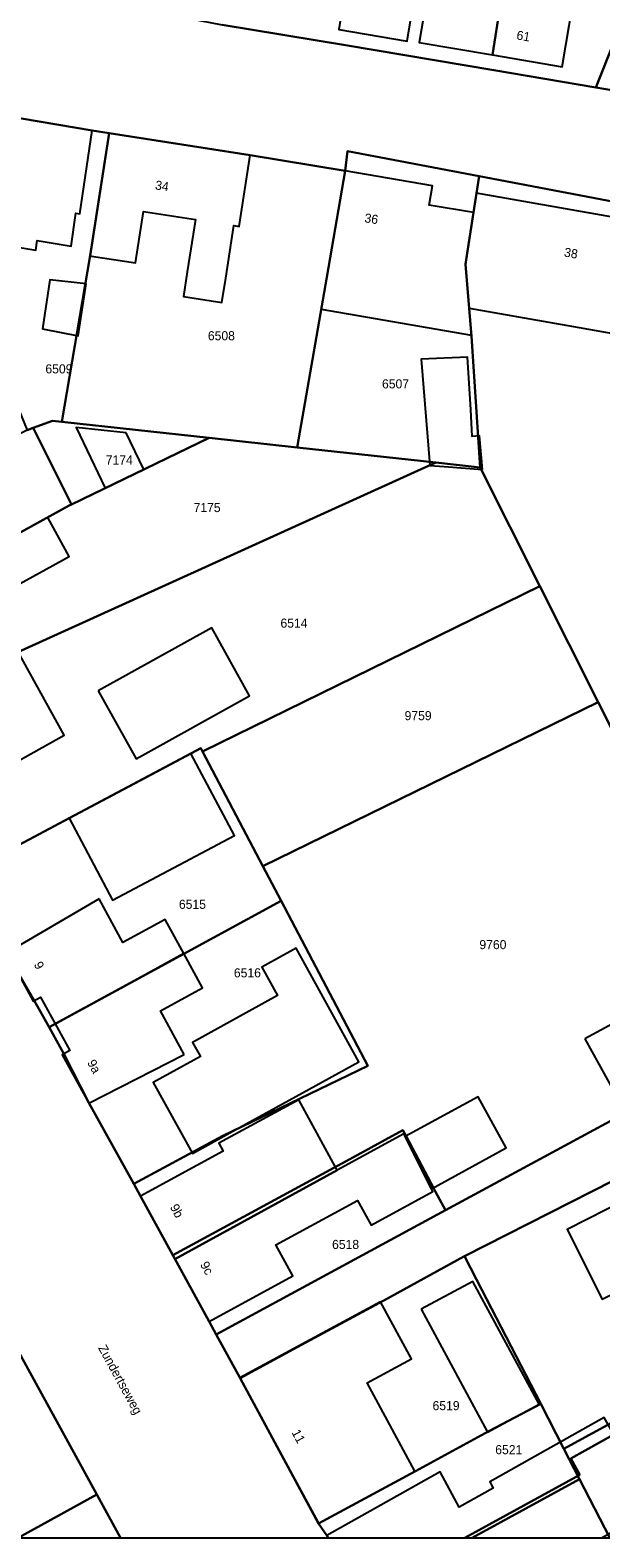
# Model space of a CAD drawing. Header units: metres. Extents: x 91564 to 92566, y 393362 to 394362.
# Tile 5 of 86: x 91854 to 91898, y 393362 to 393478. Entities that reach past the tile are written whole.
import ezdxf

# ---------------------------------------------------------------- set-up
doc = ezdxf.new("R2010")
doc.units = ezdxf.units.M
doc.linetypes.add('HIDDEN', pattern=[5.35, 2.675, -2.675])
for name, color, linetype in [('ADRES', 1, 'CONTINUOUS'), ('PAND', 1, 'CONTINUOUS'), ('PERCEEL', 7, 'CONTINUOUS'), ('PERCEELNUMMER', 7, 'CONTINUOUS'), ('TEC-RASTERVERDELING', 9, 'HIDDEN')]:
    doc.layers.add(name, color=color, linetype=linetype)

msp = doc.modelspace()

# ---------------------------------------------------------------- linework, layer by layer
at = {"layer": 'PAND'}
for points in [[(91891.433, 393487.547), (91892.436, 393493.462), (91889.232, 393494.006), (91887.45, 393483.492), (91885.151, 393483.881), (91884.024, 393477.235), (91889.66, 393476.279), (91891.433, 393487.547)], [(91891.433, 393487.547), (91889.66, 393476.279), (91895.03, 393475.369), (91896.139, 393481.909), (91893.131, 393482.42), (91893.931, 393487.124), (91891.433, 393487.547)], [(91879.097, 393486.097), (91877.834, 393478.221), (91883.095, 393477.339), (91884.216, 393484.028), (91881.424, 393484.496), (91881.622, 393485.674), (91879.097, 393486.097)], [(91858.834, 393470.464), (91848.087, 393472.271), (91847.139, 393465.901), (91846.749, 393463.278), (91850.041, 393462.686), (91849.974, 393461.985), (91854.492, 393461.225), (91854.605, 393461.983), (91857.212, 393461.538), (91857.59, 393464.082), (91857.877, 393464.034), (91858.834, 393470.464)], [(91858.799, 393460.783), (91862.185, 393460.258), (91862.796, 393464.205), (91866.789, 393463.586), (91866.167, 393459.576), (91865.87, 393457.657), (91868.835, 393457.197), (91869.128, 393459.088), (91869.754, 393463.126), (91870.149, 393463.065), (91871.001, 393468.562), (91860.148, 393470.244), (91858.684, 393460.801), (91858.799, 393460.783)], [(91888.203, 393464.137), (91884.802, 393464.702), (91885.048, 393466.182), (91878.328, 393467.345), (91876.681, 393457.845), (91876.479, 393456.68), (91888.044, 393454.677), (91887.596, 393460.161), (91888.203, 393464.137)], [(91905.793, 393462.562), (91888.43, 393465.62), (91887.596, 393460.161), (91887.873, 393456.771), (91895.923, 393455.356), (91901.112, 393454.444), (91904.118, 393451.99), (91904.904, 393444.865), (91903.962, 393444.81), (91904.24, 393442.714), (91904.768, 393438.734), (91908.669, 393439.214), (91908.052, 393442.247), (91907.352, 393445.691), (91906.632, 393452.193), (91905.793, 393462.562)], [(91858.385, 393458.641), (91855.59, 393458.94), (91855.024, 393455.181), (91857.756, 393454.627), (91858.385, 393458.641)], [(91888.891, 393444.335), (91888.678, 393446.933), (91888.114, 393446.876), (91887.991, 393448.952), (91887.75, 393453), (91884.181, 393452.839), (91884.851, 393444.661), (91885.947, 393444.573), (91888.891, 393444.335)], [(91861.461, 393447.161), (91857.595, 393447.575), (91859.851, 393442.91), (91862.822, 393444.346), (91861.461, 393447.161)], [(91841.941, 393426.18), (91849.232, 393430.181), (91847.897, 393432.612), (91857.06, 393437.64), (91855.412, 393440.645), (91838.983, 393431.631), (91841.941, 393426.18)], [(91859.309, 393427.301), (91862.218, 393422.054), (91870.964, 393426.902), (91868.055, 393432.15), (91859.309, 393427.301)], [(91853.129, 393430.302), (91847.255, 393427.625), (91847.761, 393426.712), (91843.064, 393424.109), (91847.597, 393415.756), (91852.403, 393418.419), (91851.099, 393420.772), (91856.693, 393423.873), (91853.129, 393430.302)], [(91857.06, 393417.482), (91860.414, 393411.163), (91869.792, 393416.142), (91866.438, 393422.46), (91857.06, 393417.482)], [(91859.365, 393411.259), (91852.27, 393407.102), (91854.29, 393403.393), (91854.868, 393403.699), (91855.999, 393401.637), (91862.648, 393405.273), (91865.894, 393407.048), (91864.452, 393409.679), (91861.205, 393407.903), (91859.365, 393411.259)], [(91870.193, 393393.656), (91879.366, 393398.716), (91874.542, 393407.46), (91871.915, 393406.011), (91873.123, 393403.822), (91866.577, 393400.211), (91867.179, 393399.12), (91863.545, 393397.115), (91866.559, 393391.651), (91870.193, 393393.656)], [(91865.93, 393399.286), (91864.09, 393402.642), (91867.336, 393404.418), (91865.894, 393407.048), (91862.648, 393405.273), (91855.999, 393401.637), (91857.129, 393399.575), (91856.539, 393399.262), (91858.575, 393395.524), (91865.93, 393399.286)], [(91896.794, 393400.475), (91899.481, 393395.617), (91908.644, 393400.815), (91906.021, 393405.496), (91896.794, 393400.475)], [(91877.72, 393390.358), (91874.745, 393395.797), (91868.604, 393392.438), (91868.929, 393391.844), (91862.568, 393388.365), (91865.218, 393383.52), (91877.72, 393390.358)], [(91882.946, 393392.954), (91884.969, 393388.929), (91890.729, 393392.08), (91888.568, 393396.03), (91882.946, 393392.954)], [(91877.72, 393390.358), (91865.218, 393383.52), (91867.849, 393378.71), (91874.283, 393382.229), (91872.983, 393384.607), (91879.272, 393388.046), (91880.324, 393386.122), (91885.081, 393388.724), (91884.969, 393388.929), (91882.946, 393392.954), (91882.835, 393393.156), (91877.72, 393390.358)], [(91903.005, 393389.643), (91895.426, 393385.794), (91898.131, 393380.438), (91905.709, 393384.287), (91903.005, 393389.643)], [(91884.189, 393379.659), (91889.297, 393370.2), (91893.262, 393372.341), (91888.154, 393381.8), (91884.189, 393379.659)], [(91870.222, 393374.376), (91876.275, 393363.167), (91883.7, 393367.177), (91880.015, 393374.001), (91883.424, 393375.842), (91881.058, 393380.224), (91870.222, 393374.376)], [(91896.4, 393366.89), (91887.547, 393362.049), (91898.06, 393362.049), (91899.808, 393363.031), (91902.854, 393364.223), (91912.46, 393369.148), (91909.236, 393375.256), (91899.011, 393370.004), (91895.712, 393368.149), (91896.4, 393366.89)], [(91896.4, 393366.89), (91895.712, 393368.149), (91899.011, 393370.004), (91898.286, 393371.33), (91894.987, 393369.475), (91889.461, 393366.368), (91889.73, 393365.876), (91887.117, 393364.407), (91885.629, 393367.128), (91876.918, 393362.231), (91877.018, 393362.049), (91887.547, 393362.049), (91896.4, 393366.89)]]:
    msp.add_lwpolyline(points, dxfattribs=at)
at = {"layer": 'PERCEEL'}
for points in [[(91842.9, 393484.025), (91842.445, 393483.205), (91851.063, 393481.768), (91860.684, 393480.112), (91865.419, 393479.271), (91868.852, 393478.596), (91878.347, 393477.015), (91889.771, 393475.098), (91897.625, 393473.778), (91898.03, 393474.8), (91903.86, 393489.51), (91909.379, 393503.259), (91855.835, 393518.409), (91848.888, 393499.646), (91842.9, 393484.025)], [(91897.625, 393473.778), (91903.053, 393472.867), (91903.44, 393473.845), (91906.485, 393481.535), (91914.823, 393501.448), (91909.379, 393503.259), (91903.86, 393489.51), (91898.03, 393474.8), (91897.625, 393473.778)], [(91799.759, 393490.071), (91814.175, 393477.089), (91830.226, 393475.074), (91831.535, 393474.91), (91836.816, 393474.054), (91841.685, 393473.265), (91844.278, 393472.845), (91848.051, 393472.023), (91851.988, 393471.355), (91852.03, 393471.605), (91858.83, 393470.46), (91860.145, 393470.24)], [(91903.053, 393472.867), (91897.625, 393473.778), (91889.771, 393475.098), (91878.347, 393477.015), (91868.852, 393478.596)], [(91849.566, 393457.937), (91852.411, 393450.816), (91853.825, 393447.372), (91854.299, 393447.546), (91855.781, 393448.091), (91856.493, 393448.014), (91858.686, 393460.814), (91859.38, 393465.3), (91860.145, 393470.24), (91858.83, 393470.46), (91852.03, 393471.605), (91851.988, 393471.355), (91848.051, 393472.023), (91847.139, 393465.901), (91848.088, 393463.281), (91849.953, 393458.133), (91849.566, 393457.937)], [(91878.328, 393467.345), (91871, 393468.56), (91860.145, 393470.24), (91859.38, 393465.3), (91858.686, 393460.814), (91856.493, 393448.014), (91867.851, 393446.778), (91874.616, 393446.042), (91876.907, 393459.15), (91878.328, 393467.345)], [(91860.145, 393470.24), (91871, 393468.56), (91878.328, 393467.345), (91878.5, 393468.868), (91888.633, 393466.942), (91905.252, 393463.784)], [(91888.633, 393466.942), (91878.5, 393468.868), (91878.328, 393467.345), (91876.907, 393459.15), (91874.616, 393446.042), (91885.309, 393444.878), (91888.732, 393444.506), (91888.05, 393454.601), (91887.585, 393460.125), (91887.67, 393460.675), (91888.43, 393465.62), (91888.633, 393466.942)], [(91905.793, 393462.562), (91905.252, 393463.784), (91888.633, 393466.942), (91888.43, 393465.62), (91887.67, 393460.675), (91887.585, 393460.125), (91888.05, 393454.601), (91888.732, 393444.506), (91893.324, 393435.366), (91897.813, 393426.431), (91910.763, 393400.652), (91911.726, 393398.735), (91926.852, 393405.778), (91908.504, 393441.954), (91907.626, 393445.096), (91906.654, 393451.917), (91905.793, 393462.562)], [(91867.851, 393446.778), (91856.493, 393448.014), (91855.781, 393448.091), (91854.299, 393447.546), (91857.236, 393441.645), (91867.851, 393446.778)], [(91857.236, 393441.645), (91854.299, 393447.546), (91853.825, 393447.372), (91849.119, 393445.053), (91847.541, 393444.193), (91840.08, 393440.125), (91835.69, 393437.735), (91838.57, 393432.45), (91838.96, 393431.62), (91843.345, 393434.025), (91857.076, 393441.557), (91857.236, 393441.645)], [(91885.309, 393444.878), (91874.616, 393446.042), (91867.851, 393446.778), (91857.236, 393441.645), (91857.076, 393441.557), (91843.345, 393434.025), (91838.96, 393431.62), (91841.9, 393426.26), (91842.315, 393425.385), (91847.255, 393427.625), (91885.309, 393444.878)], [(91885.309, 393444.878), (91847.255, 393427.625), (91842.315, 393425.385), (91842.95, 393424.045), (91847.585, 393415.675), (91848.947, 393413.174), (91857.06, 393417.482), (91863.788, 393421.053), (91867.212, 393422.871), (91867.339, 393422.629), (91893.324, 393435.366), (91888.732, 393444.506), (91885.309, 393444.878)], [(91867.339, 393422.629), (91871.993, 393413.774), (91897.813, 393426.431), (91893.324, 393435.366), (91867.339, 393422.629)], [(91910.763, 393400.652), (91897.813, 393426.431), (91871.993, 393413.774), (91873.387, 393411.121), (91880.064, 393398.418), (91868.898, 393393.016), (91862.045, 393389.305), (91862.565, 393388.365), (91865.047, 393383.826), (91878.954, 393391.375), (91882.758, 393393.456), (91883.014, 393392.988), (91885.175, 393388.919), (91885.294, 393388.701), (91886.054, 393387.284), (91910.763, 393400.652)], [(92091.278, 393394.264), (92076.446, 393396.737), (92067.002, 393398.312), (92060.734, 393399.357), (92057.01, 393405.998), (92054.866, 393410.372), (92027.122, 393411.435), (92026.444, 393411.577), (92022.96, 393412.306), (92003.952, 393416.496), (91996.708, 393418.093), (91988.882, 393419.818), (91982.243, 393421.282), (91973.754, 393423.154), (91965.86, 393424.894), (91965.986, 393424.091), (91926.852, 393405.778), (91911.726, 393398.735), (91910.763, 393400.652), (91886.054, 393387.284), (91868.384, 393377.724)], [(91867.339, 393422.629), (91867.212, 393422.871), (91863.788, 393421.053), (91857.06, 393417.482), (91848.947, 393413.174), (91852.248, 393407.112), (91854.381, 393403.451), (91855.518, 393401.39), (91873.387, 393411.121), (91871.993, 393413.774), (91867.339, 393422.629)], [(91861.029, 393362.049), (91859.188, 393365.388), (91853.149, 393362.049), (91813.951, 393362.049), (91809.188, 393370.621), (91741.77, 393400.798), (91719.058, 393411.669), (91706.175, 393375.187), (91669.308, 393393.502), (91652.648, 393362.049), (91678.109, 393362.049), (91736.035, 393378.023), (91740.54, 393362.049), (91861.029, 393362.049)], [(91862.045, 393389.305), (91868.898, 393393.016), (91880.064, 393398.418), (91873.387, 393411.121), (91855.518, 393401.39), (91856.652, 393399.335), (91858.584, 393395.557), (91862.045, 393389.305)], [(91845.806, 393389.803), (91859.188, 393365.388), (91861.029, 393362.049), (91877.014, 393362.049), (91876.915, 393362.23), (91876.275, 393363.165), (91870.23, 393374.35), (91868.384, 393377.724), (91867.845, 393378.71), (91865.047, 393383.826), (91862.565, 393388.365), (91862.045, 393389.305), (91858.584, 393395.557), (91856.652, 393399.335), (91855.518, 393401.39), (91854.381, 393403.451), (91852.248, 393407.112)], [(91868.384, 393377.724), (91886.054, 393387.284), (91885.294, 393388.701), (91885.175, 393388.919), (91883.014, 393392.988), (91882.758, 393393.456), (91878.954, 393391.375), (91865.047, 393383.826), (91867.845, 393378.71), (91868.384, 393377.724)], [(91868.384, 393377.724), (91870.23, 393374.35), (91874.63, 393376.725), (91881.296, 393380.328), (91887.46, 393383.71), (91887.515, 393383.738), (91902.216, 393391.205), (91905.73, 393392.99), (91921.49, 393362.049), (92165.739, 393362.049)], [(91893.384, 393372.363), (91895.172, 393368.898), (91909.519, 393376.742), (91902.216, 393391.205), (91887.515, 393383.738), (91888.432, 393381.96), (91893.384, 393372.363)], [(91859.188, 393365.388), (91845.806, 393389.803), (91814.69, 393373.483), (91809.188, 393370.621), (91813.951, 393362.049), (91853.149, 393362.049), (91859.188, 393365.388)], [(91893.384, 393372.363), (91888.432, 393381.96), (91887.515, 393383.738), (91887.46, 393383.71), (91881.296, 393380.328), (91874.63, 393376.725), (91870.23, 393374.35), (91876.275, 393363.165), (91883.732, 393367.195), (91889.382, 393370.264), (91893.384, 393372.363)], [(91915.769, 393364.364), (91909.519, 393376.742), (91895.172, 393368.898), (91896.375, 393366.567), (91898.707, 393362.049), (91911.381, 393362.049), (91915.769, 393364.364)], [(91896.375, 393366.567), (91895.172, 393368.898), (91893.384, 393372.363), (91889.382, 393370.264), (91883.732, 393367.195), (91876.275, 393363.165), (91876.915, 393362.23), (91877.014, 393362.049), (91888.095, 393362.049), (91896.375, 393366.567)], [(91896.375, 393366.567), (91888.095, 393362.049), (91898.707, 393362.049), (91896.375, 393366.567)]]:
    msp.add_lwpolyline(points, dxfattribs=at)
at = {"layer": 'TEC-RASTERVERDELING'}
msp.add_lwpolyline([(91564.497, 393362.049), (92564.497, 393362.049), (92564.497, 394362.049), (91564.497, 394362.049), (91564.497, 393362.049)], dxfattribs=at)

# ---------------------------------------------------------------- texts
at = {"layer": 'ADRES'}
for s, rotation, p in [('61', 350.403, (91891.483, 393477.471)), ('34', 351.199, (91863.651, 393465.922)), ('36', 351.199, (91879.778, 393463.391)), ('38', 349.996, (91895.147, 393460.755)), ('9', 298.602, (91854.323, 393406.207)), ('9a', 298.602, (91858.435, 393398.654)), ('9b', 298.699, (91864.808, 393387.528)), ('9c', 298.699, (91867.129, 393383.102)), ('Zundertseweg', 298.699, (91859.277, 393376.678)), ('Zundertseweg', 298.699, (91859.277, 393376.678)), ('11', 298.298, (91874.175, 393370.17))]:
    msp.add_text(s, height=0.7, rotation=rotation, dxfattribs=at).set_placement(p)
at = {"layer": 'PERCEELNUMMER'}
for s, p in [('6508', (91867.75, 393454.295)), ('6509', (91855.236, 393451.743)), ('6507', (91881.163, 393450.588)), ('7174', (91859.884, 393444.724)), ('7175', (91866.649, 393441.06)), ('6514', (91873.341, 393432.158)), ('9759', (91882.901, 393425.031)), ('6515', (91865.52, 393410.499)), ('9760', (91888.664, 393407.393)), ('6516', (91869.754, 393405.221)), ('6518', (91877.316, 393384.299)), ('6519', (91885.055, 393371.883)), ('6521', (91889.886, 393368.49))]:
    msp.add_text(s, height=0.7, dxfattribs=at).set_placement(p)

doc.saveas('drawing.dxf')
